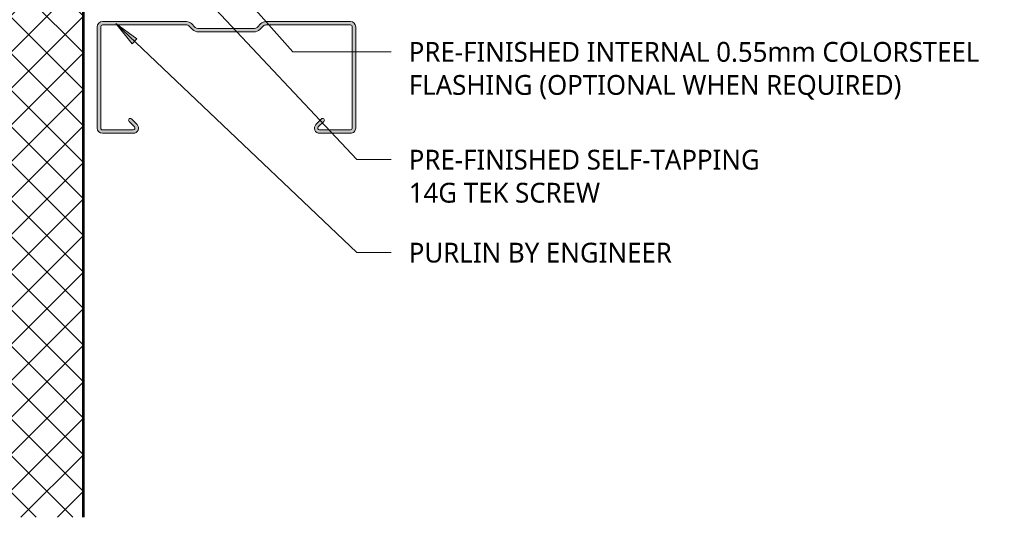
# Model space of a CAD drawing. Header units: millimetres. Extents: x -423 to 784, y -53 to 645.
# Tile 2 of 3: x 212 to 784, y -53 to 236. Entities that reach past the tile are written whole.
import ezdxf

# ---------------------------------------------------------------- set-up
doc = ezdxf.new("R2010")
doc.units = ezdxf.units.MM
doc.layers.add('A-DETL-GENF', color=92, linetype='Continuous', lineweight=13)
doc.layers.add('G-ANNO-TEXT', color=231, linetype='Continuous', lineweight=9)
doc.styles.add('Yu Gothic', font='Yu Gothic.ttf', dxfattribs={"height": 11.5})

# ---------------------------------------------------------------- blocks, each defined once
blk = doc.blocks.new('Thermospan Insulated Panel2 - 75mm 2-4642540-01 CANTILEVER BARGE CAPPING DETAIL1')
at = {"layer": 'A-DETL-GENF'}
for points in [[(248, -32), (694.23, -32), (694.23, -31), (248, -31), (248, -31.34)], [(248, -74), (248, -75), (694.23, -75), (694.23, -74), (274.88, -74)]]:
    blk.add_hatch(color=256, dxfattribs=at).paths.add_polyline_path(points)
h = blk.add_hatch(dxfattribs=at)
h.set_pattern_fill('FP_3', color=256, style=0, pattern_type=2)
h.set_pattern_definition([(315, (301.243, 174.852), (10.6066, 10.6066), []), (45, (301.243, 174.852), (-10.6066, 10.6066), [])])
h.paths.add_polyline_path([(248, -32), (248, -74), (694.23, -74), (694.23, -32), (274.88, -32)])
for p, q in [((248, 0), (694.23, 0)), ((694.23, -75), (694.23, 0)), ((694.23, -32), (248, -32))]:
    blk.add_line(p, q, dxfattribs=at)
at = {"layer": 'A-DETL-GENF', "lineweight": 25}
for p, q in [((694.23, -31), (248, -31)), ((694.23, -74), (248, -74)), ((248, -75), (694.23, -75))]:
    blk.add_line(p, q, dxfattribs=at)
blk = doc.blocks.new('Metalcraft MSS Purlin-150x65 - Metalcraft MSS Purlin-150x65-2638609-01 CANTILEVER BARGE CAPPING DETAIL1')
at = {"layer": 'A-DETL-GENF'}
blk.add_hatch(color=256, dxfattribs=at).paths.add_polyline_path([(61.85, 0), (62.62, 0.1), (63.35, 0.4), (63.97, 0.88), (64.45, 1.5), (64.75, 2.22), (64.85, 3), (64.85, 20.94), (64.75, 21.71), (64.45, 22.43), (63.98, 23.05), (63.37, 23.52), (62.66, 23.82), (61.89, 23.93), (61.12, 23.84), (60.4, 23.56), (59.78, 23.1), (56.4, 19.67), (56.3, 19.43), (56.27, 19.17), (56.3, 18.91), (56.4, 18.67), (56.56, 18.46), (56.77, 18.31), (57.01, 18.21), (57.27, 18.17), (57.53, 18.21), (57.77, 18.31), (57.97, 18.46), (61.26, 21.7), (61.52, 21.81), (61.79, 21.84), (62.06, 21.81), (62.32, 21.7), (62.54, 21.53), (62.71, 21.31), (62.81, 21.06), (62.85, 20.79), (62.81, 2.74), (62.71, 2.5), (62.56, 2.29), (62.35, 2.13), (62.11, 2.03), (61.85, 2), (2.74, 2.03), (2.5, 2.13), (2.29, 2.29), (2.13, 2.5), (2.03, 2.74), (2, 2.99), (2.06, 52.43), (2.22, 52.83), (2.49, 53.18), (4.53, 55.22), (5.32, 56.25), (5.82, 57.46), (5.99, 58.75), (5.99, 90.92), (5.82, 92.21), (5.32, 93.42), (4.53, 94.45), (2.69, 96.3), (2.31, 96.78), (2.08, 97.34), (2, 97.95), (2.04, 147.19), (2.15, 147.45), (2.32, 147.68), (2.55, 147.85), (2.81, 147.96), (3.09, 148), (62.11, 147.97), (62.35, 147.87), (62.56, 147.71), (62.71, 147.5), (62.81, 147.26), (62.85, 147.01), (62.82, 128.73), (62.72, 128.5), (62.57, 128.3), (62.37, 128.15), (62.14, 128.05), (61.89, 128.02), (61.64, 128.05), (61.41, 128.15), (61.21, 128.3), (57.77, 131.69), (57.53, 131.79), (57.27, 131.83), (57.01, 131.79), (56.77, 131.69), (56.56, 131.54), (56.4, 131.33), (56.3, 131.09), (56.27, 130.83), (56.3, 130.57), (56.4, 130.33), (56.56, 130.12), (59.78, 126.9), (60.4, 126.44), (61.12, 126.16), (61.89, 126.07), (62.66, 126.18), (63.37, 126.48), (63.98, 126.95), (64.45, 127.57), (64.75, 128.29), (64.85, 129.06), (64.85, 147), (64.75, 147.78), (64.45, 148.5), (63.97, 149.12), (63.35, 149.6), (62.62, 149.9), (61.85, 150), (3, 150), (2.22, 149.9), (1.5, 149.6), (0.88, 149.12), (0.4, 148.5), (0.1, 147.78), (0, 147), (0, 97.81), (0.14, 96.77), (0.53, 95.81), (1.17, 94.98), (3.41, 92.75), (3.72, 92.33), (3.92, 91.85), (3.99, 91.34), (3.99, 58.34), (3.91, 57.79), (3.72, 57.34), (3.41, 56.93), (1.17, 54.69), (0.53, 53.86), (0.14, 52.9), (0, 51.87), (0, 3), (0.1, 2.22), (0.4, 1.5), (0.88, 0.88), (1.5, 0.4), (2.22, 0.1), (3, 0), (22.97, 0)])
for p, q in [((61.85, 150), (3, 150)), ((0, 147), (0, 97.81)), ((2, 97.95), (2, 146.91)), ((3.09, 148), (61.85, 148)), ((62.85, 147.01), (62.85, 128.98)), ((64.85, 129.06), (64.85, 147)), ((61.21, 128.3), (57.97, 131.54)), ((56.56, 130.12), (59.78, 126.9)), ((1.17, 94.98), (3.41, 92.75)), ((4.53, 94.45), (2.69, 96.3)), ((3.99, 91.34), (3.99, 58.34)), ((5.99, 58.75), (5.99, 90.92)), ((0, 51.87), (0, 3)), ((3.41, 56.93), (1.17, 54.69)), ((2, 2.99), (2, 52)), ((2.49, 53.18), (4.53, 55.22)), ((59.78, 23.1), (56.56, 19.88)), ((57.97, 18.46), (61.04, 21.53)), ((62.85, 20.79), (62.85, 2.99)), ((64.85, 3), (64.85, 20.94)), ((61.85, 2), (2.99, 2)), ((3, 0), (61.85, 0))]:
    blk.add_line(p, q, dxfattribs=at)
for centre, radius, start, end in [((3, 147), 3, 90, 180), ((61.85, 147), 3, 360, 90), ((3.09, 146.91), 1.09, 90, 180), ((61.85, 147.01), 0.993, 0, 90), ((57.27, 130.83), 1, 45, 225), ((61.85, 129.06), 2.99, 226.0338, 0), ((61.89, 128.98), 0.959, 225, 0), ((3.99, 97.81), 3.99, 180, 225), ((4.34, 97.95), 2.34, 180, 225), ((2, 91.34), 1.99, 0, 45), ((1, 90.92), 4.99, 360, 45), ((2, 58.34), 1.99, 315, 360), ((1, 58.75), 4.99, 315, 360), ((3.99, 51.87), 3.99, 135, 180), ((3.67, 52), 1.67, 135, 180), ((61.85, 20.94), 2.99, 360, 133.9662), ((57.27, 19.17), 1, 135, 315), ((61.79, 20.79), 1.06, 0, 135), ((3, 3), 3, 180, 270), ((2.99, 2.99), 0.993, 180, 270), ((61.85, 3), 3, 270, 360), ((61.85, 2.99), 0.993, 270, 0)]:
    blk.add_arc(centre, radius, start, end, dxfattribs=at)

msp = doc.modelspace()

# ---------------------------------------------------------------- hatches: boundary and pattern name
at = {"layer": 'G-ANNO-TEXT'}
msp.add_hatch(color=7, dxfattribs=at).paths.add_polyline_path([(268.16, 233.42), (277.67, 221.65), (280.39, 224.51)])

# ---------------------------------------------------------------- linework, layer by layer
at = {"layer": 'G-ANNO-TEXT', "color": 7}
for p, q in [((253.58, 349.65), (370.94, 216.95)), ((275.87, 295.39), (408.12, 154.37)), ((268.16, 233.42), (277.67, 221.65)), ((280.39, 224.51), (268.16, 233.42)), ((268.16, 233.42), (408.12, 100.39)), ((277.67, 221.65), (280.39, 224.51)), ((370.94, 216.95), (428.08, 216.95)), ((408.12, 154.37), (428.08, 154.37)), ((408.12, 100.39), (428.08, 100.39))]:
    msp.add_line(p, q, dxfattribs=at)

# ---------------------------------------------------------------- block references
at = {"layer": 'A-DETL-GENF'}
for name, p, rotation in [('Thermospan Insulated Panel2 - 75mm 2-4642540-01 CANTILEVER BARGE CAPPING DETAIL1', (174.85, -301.24), 89.99999999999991), ('Metalcraft MSS Purlin-150x65 - Metalcraft MSS Purlin-150x65-2638609-01 CANTILEVER BARGE CAPPING DETAIL1', (257.43, 234.55), 269.9999999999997)]:
    msp.add_blockref(name, p, dxfattribs=dict(at, rotation=rotation))

# ---------------------------------------------------------------- texts
at = {"layer": 'G-ANNO-TEXT', "color": 7, "char_height": 11.5, "attachment_point": 1, "style": 'Yu Gothic', "bg_fill": 3, "box_fill_scale": 1.25, "bg_fill_color": 9, "bg_fill_true_color": 13158600, "bg_fill_transparency": 0}
for s, insert, width in [('PRE-FINISHED INTERNAL 0.55mm COLORSTEEL ', (438.24, 222.7), 421.6876), ('FLASHING (OPTIONAL WHEN REQUIRED)', (438.24, 203.51), 357.5526), ('PRE-FINISHED SELF-TAPPING ', (438.24, 160.12), 269.367), ('14G TEK SCREW', (438.24, 140.94), 142.2995), ('PURLIN BY ENGINEER', (438.24, 106.14), 192.8058)]:
    msp.add_mtext(s, dxfattribs=dict(at, insert=insert, width=width))

doc.saveas('drawing.dxf')
